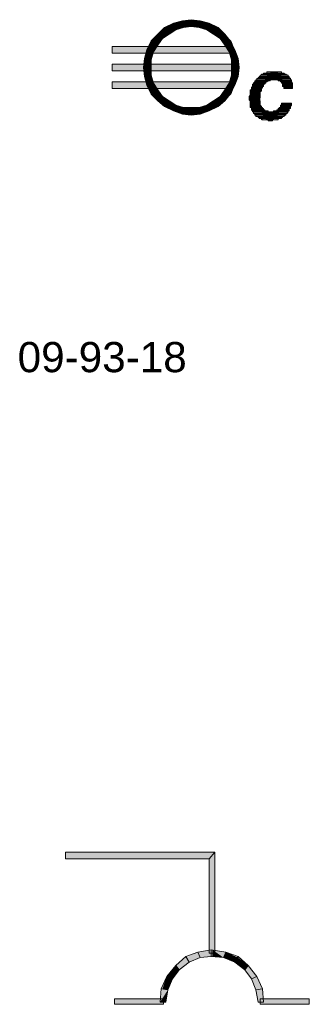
# Model space of a CAD drawing. Header units: millimetres. Extents: x 11 to 308, y -2333 to 36.
# Tile 74 of 85: x 275 to 297, y -951 to -876. Entities that reach past the tile are written whole.
import ezdxf

# ---------------------------------------------------------------- set-up
doc = ezdxf.new("R2010")
doc.units = ezdxf.units.MM
doc.layers.add('DGE_DATOS', color=7, linetype='Continuous', lineweight=0)
doc.layers.add('DGE_SIMBOLOS', color=7, linetype='Continuous', lineweight=0)
doc.styles.add('DGE_ARIAL', font='arial.ttf')

# ---------------------------------------------------------------- blocks, each defined once
blk = doc.blocks.new('DGE_09_93_18')
at = {"layer": 'DGE_SIMBOLOS', "true_color": 0x000000}
for points in [[(-2.469, 3.763), (-2.385, 3.255), (-3.147, 3.594), (-2.469, 3.763)], [(-1.792, 3.848), (-1.792, 3.34), (-2.469, 3.763), (-1.792, 3.848)], [(-1.792, 3.34), (-2.469, 3.763), (-2.385, 3.255), (-1.792, 3.34)], [(-1.115, 3.763), (-1.199, 3.255), (-1.792, 3.848), (-1.115, 3.763)], [(-1.199, 3.255), (-1.792, 3.848), (-1.792, 3.34), (-1.199, 3.255)], [(-0.607, 3.086), (-1.115, 3.763), (-1.199, 3.255), (-0.607, 3.086)], [(-0.437, 3.594), (-0.607, 3.086), (-1.115, 3.763), (-0.437, 3.594)], [(-3.824, 3.255), (-3.485, 2.747), (-4.332, 2.747), (-3.824, 3.255)], [(-3.147, 3.594), (-2.977, 3.086), (-3.824, 3.255), (-3.147, 3.594)], [(-2.977, 3.086), (-3.824, 3.255), (-3.485, 2.747), (-2.977, 3.086)], [(-2.385, 3.255), (-3.147, 3.594), (-2.977, 3.086), (-2.385, 3.255)], [(-0.099, 2.747), (-0.437, 3.594), (-0.607, 3.086), (-0.099, 2.747)], [(0.24, 3.255), (-0.099, 2.747), (-0.437, 3.594), (0.24, 3.255)], [(0.409, 2.409), (0.24, 3.255), (-0.099, 2.747), (0.409, 2.409)], [(0.748, 2.747), (0.409, 2.409), (0.24, 3.255), (0.748, 2.747)], [(-4.332, 2.747), (-3.993, 2.409), (-4.84, 2.239), (-4.332, 2.747)], [(-3.993, 2.409), (-4.84, 2.239), (-4.332, 1.901), (-3.993, 2.409)], [(-3.485, 2.747), (-4.332, 2.747), (-3.993, 2.409), (-3.485, 2.747)], [(0.748, 1.901), (0.748, 2.747), (0.409, 2.409), (0.748, 1.901)], [(1.256, 2.239), (0.748, 1.901), (0.748, 2.747), (1.256, 2.239)], [(1.256, 1.308), (1.256, 1.816), (-7.803, 1.308), (1.256, 1.308)], [(1.256, 1.816), (-7.803, 1.308), (-7.803, 1.816), (1.256, 1.816)], [(-5.179, 1.562), (-4.671, 1.393), (-5.348, 0.885), (-5.179, 1.562)], [(-4.84, 2.239), (-4.332, 1.901), (-5.179, 1.562), (-4.84, 2.239)], [(-4.332, 1.901), (-5.179, 1.562), (-4.671, 1.393), (-4.332, 1.901)], [(1.087, 1.393), (1.256, 2.239), (0.748, 1.901), (1.087, 1.393)], [(1.51, 1.562), (1.087, 1.393), (1.256, 2.239), (1.51, 1.562)], [(1.256, 0.8), (1.51, 1.562), (1.087, 1.393), (1.256, 0.8)], [(1.764, 0.885), (1.256, 0.8), (1.51, 1.562), (1.764, 0.885)], [(-5.348, 0.885), (-4.84, 0.8), (-5.433, 0.207), (-5.348, 0.885)], [(-4.84, 0.8), (-5.433, 0.207), (-4.84, 0.207), (-4.84, 0.8)], [(-4.671, 1.393), (-5.348, 0.885), (-4.84, 0.8), (-4.671, 1.393)], [(1.849, 0.207), (1.256, 0.207), (1.764, 0.885), (1.849, 0.207)], [(1.256, 0.207), (1.764, 0.885), (1.256, 0.8), (1.256, 0.207)], [(1.595, -0.047), (1.595, 0.461), (-7.803, -0.047), (1.595, -0.047)], [(1.595, 0.461), (-7.803, -0.047), (-7.803, 0.461), (1.595, 0.461)], [(-5.433, 0.207), (-4.84, 0.207), (-5.348, -0.47), (-5.433, 0.207)], [(-4.84, 0.207), (-5.348, -0.47), (-4.84, -0.385), (-4.84, 0.207)], [(1.764, -0.47), (1.256, -0.385), (1.849, 0.207), (1.764, -0.47)], [(1.256, -0.385), (1.849, 0.207), (1.256, 0.207), (1.256, -0.385)], [(-5.348, -0.47), (-4.84, -0.385), (-5.179, -1.147), (-5.348, -0.47)], [(-4.84, -0.385), (-5.179, -1.147), (-4.671, -0.978), (-4.84, -0.385)], [(1.087, -0.978), (1.764, -0.47), (1.256, -0.385), (1.087, -0.978)], [(1.51, -1.147), (1.087, -0.978), (1.764, -0.47), (1.51, -1.147)], [(3.119, -0.724), (3.119, -0.809), (4.219, -0.809), (3.119, -0.724)], [(4.219, -0.724), (3.119, -0.724), (4.219, -0.809), (4.219, -0.724)], [(3.203, -0.639), (3.203, -0.724), (5.743, -0.724), (3.203, -0.639)], [(5.743, -0.639), (3.203, -0.639), (5.743, -0.724), (5.743, -0.639)], [(5.659, -0.555), (3.288, -0.639), (5.743, -0.639), (5.659, -0.555)], [(3.288, -0.555), (3.288, -0.639), (5.659, -0.555), (3.288, -0.555)], [(3.373, -0.47), (3.373, -0.555), (5.659, -0.555), (3.373, -0.47)], [(3.373, -0.47), (5.659, -0.555), (3.373, -0.47)], [(5.574, -0.47), (3.373, -0.47), (5.659, -0.555), (5.574, -0.47)], [(5.574, -0.385), (3.457, -0.47), (5.574, -0.47), (5.574, -0.385)], [(3.457, -0.385), (3.457, -0.47), (5.574, -0.385), (3.457, -0.385)], [(5.405, -0.301), (3.627, -0.385), (5.489, -0.385), (5.405, -0.301)], [(3.627, -0.301), (3.627, -0.385), (5.405, -0.301), (3.627, -0.301)], [(5.235, -0.216), (3.711, -0.301), (5.32, -0.301), (5.235, -0.216)], [(3.796, -0.216), (3.711, -0.301), (5.235, -0.216), (3.796, -0.216)], [(5.066, -0.131), (3.965, -0.216), (5.066, -0.216), (5.066, -0.131)], [(3.965, -0.131), (3.965, -0.216), (5.066, -0.131), (3.965, -0.131)], [(4.812, -0.724), (4.897, -0.809), (5.828, -0.809), (4.812, -0.724)], [(4.812, -0.724), (5.828, -0.809), (4.812, -0.724)], [(5.828, -0.724), (4.812, -0.724), (5.828, -0.809), (5.828, -0.724)], [(1.256, -1.401), (1.256, -0.893), (-7.803, -1.401), (1.256, -1.401)], [(1.256, -0.893), (-7.803, -1.401), (-7.803, -0.893), (1.256, -0.893)], [(-5.179, -1.147), (-4.671, -0.978), (-4.84, -1.825), (-5.179, -1.147)], [(-4.671, -0.978), (-4.84, -1.825), (-4.332, -1.486), (-4.671, -0.978)], [(-4.84, -1.825), (-4.332, -1.486), (-4.332, -2.333), (-4.84, -1.825)], [(-4.332, -1.486), (-4.332, -2.333), (-3.993, -1.994), (-4.332, -1.486)], [(0.409, -1.994), (1.256, -1.825), (0.748, -1.486), (0.409, -1.994)], [(0.748, -1.486), (1.51, -1.147), (1.087, -0.978), (0.748, -1.486)], [(1.256, -1.825), (0.748, -1.486), (1.51, -1.147), (1.256, -1.825)], [(3.542, -1.486), (2.695, -1.571), (3.542, -1.571), (3.542, -1.486)], [(2.695, -1.486), (2.695, -1.571), (3.542, -1.486), (2.695, -1.486)], [(3.627, -1.232), (2.78, -1.317), (3.627, -1.317), (3.627, -1.232)], [(2.865, -1.232), (2.78, -1.317), (3.627, -1.232), (2.865, -1.232)], [(3.627, -1.317), (2.78, -1.401), (3.627, -1.401), (3.627, -1.317)], [(2.78, -1.317), (2.78, -1.401), (3.627, -1.317), (2.78, -1.317)], [(2.78, -1.401), (2.78, -1.486), (3.542, -1.486), (2.78, -1.401)], [(3.542, -1.401), (2.78, -1.401), (3.542, -1.486), (3.542, -1.401)], [(3.711, -1.063), (2.865, -1.147), (3.711, -1.147), (3.711, -1.063)], [(2.865, -1.063), (2.865, -1.147), (3.711, -1.063), (2.865, -1.063)], [(3.711, -1.147), (2.865, -1.232), (3.711, -1.232), (3.711, -1.147)], [(2.865, -1.147), (2.865, -1.232), (3.711, -1.147), (2.865, -1.147)], [(3.796, -0.978), (2.949, -1.063), (3.796, -1.063), (3.796, -0.978)], [(2.949, -0.978), (2.949, -1.063), (3.796, -0.978), (2.949, -0.978)], [(3.034, -0.809), (3.034, -0.893), (3.965, -0.893), (3.034, -0.809)], [(4.05, -0.809), (3.034, -0.809), (3.965, -0.893), (4.05, -0.809)], [(3.965, -0.893), (3.034, -0.978), (3.881, -0.978), (3.965, -0.893)], [(3.034, -0.893), (3.034, -0.978), (3.965, -0.893), (3.034, -0.893)], [(4.981, -0.809), (4.981, -0.893), (5.828, -0.893), (4.981, -0.809)], [(5.828, -0.809), (4.981, -0.809), (5.828, -0.893), (5.828, -0.809)], [(5.066, -0.893), (5.066, -0.978), (5.828, -0.978), (5.066, -0.893)], [(5.066, -0.893), (5.828, -0.978), (5.066, -0.893)], [(5.828, -0.893), (5.066, -0.893), (5.828, -0.978), (5.828, -0.893)], [(5.913, -0.978), (5.151, -1.063), (5.913, -1.063), (5.913, -0.978)], [(5.151, -0.978), (5.151, -1.063), (5.913, -0.978), (5.151, -0.978)], [(5.913, -1.063), (5.151, -1.147), (5.913, -1.147), (5.913, -1.063)], [(5.151, -1.063), (5.151, -1.147), (5.913, -1.063), (5.151, -1.063)], [(5.913, -1.147), (5.151, -1.232), (5.913, -1.232), (5.913, -1.147)], [(5.151, -1.147), (5.151, -1.232), (5.913, -1.147), (5.151, -1.147)], [(5.235, -1.232), (5.235, -1.317), (5.913, -1.317), (5.235, -1.232)], [(5.913, -1.232), (5.235, -1.232), (5.913, -1.317), (5.913, -1.232)], [(5.913, -1.317), (5.235, -1.401), (5.913, -1.401), (5.913, -1.317)], [(5.235, -1.317), (5.235, -1.401), (5.913, -1.317), (5.235, -1.317)], [(-4.332, -2.333), (-3.993, -1.994), (-3.824, -2.756), (-4.332, -2.333)], [(-3.993, -1.994), (-3.824, -2.756), (-3.485, -2.333), (-3.993, -1.994)], [(-0.099, -2.333), (0.748, -2.333), (0.409, -1.994), (-0.099, -2.333)], [(0.748, -2.333), (0.409, -1.994), (1.256, -1.825), (0.748, -2.333)], [(2.611, -1.994), (2.611, -2.079), (3.457, -2.079), (2.611, -1.994)], [(3.457, -1.994), (2.611, -1.994), (3.457, -2.079), (3.457, -1.994)], [(3.457, -2.079), (2.611, -2.163), (3.457, -2.163), (3.457, -2.079)], [(2.611, -2.079), (2.611, -2.163), (3.457, -2.079), (2.611, -2.079)], [(2.611, -2.163), (2.611, -2.248), (3.457, -2.248), (2.611, -2.163)], [(3.457, -2.163), (2.611, -2.163), (3.457, -2.248), (3.457, -2.163)], [(2.695, -1.571), (2.695, -1.655), (3.457, -1.655), (2.695, -1.571)], [(3.542, -1.571), (2.695, -1.571), (3.457, -1.655), (3.542, -1.571)], [(2.695, -1.655), (2.695, -1.74), (3.457, -1.74), (2.695, -1.655)], [(3.457, -1.655), (2.695, -1.655), (3.457, -1.74), (3.457, -1.655)], [(2.695, -1.74), (2.695, -1.825), (3.457, -1.825), (2.695, -1.74)], [(3.457, -1.74), (2.695, -1.74), (3.457, -1.825), (3.457, -1.74)], [(3.457, -1.825), (2.695, -1.909), (3.457, -1.909), (3.457, -1.825)], [(2.695, -1.825), (2.695, -1.909), (3.457, -1.825), (2.695, -1.825)], [(2.695, -1.909), (2.695, -1.994), (3.457, -1.994), (2.695, -1.909)], [(3.457, -1.909), (2.695, -1.909), (3.457, -1.994), (3.457, -1.909)], [(3.457, -2.248), (2.695, -2.333), (3.457, -2.333), (3.457, -2.248)], [(2.695, -2.248), (2.695, -2.333), (3.457, -2.248), (2.695, -2.248)], [(-3.824, -2.756), (-3.485, -2.333), (-3.147, -3.095), (-3.824, -2.756)], [(-3.485, -2.333), (-3.147, -3.095), (-2.977, -2.671), (-3.485, -2.333)], [(-3.147, -3.095), (-2.977, -2.671), (-2.469, -3.349), (-3.147, -3.095)], [(-2.977, -2.671), (-2.469, -3.349), (-2.385, -2.841), (-2.977, -2.671)], [(-2.469, -3.349), (-2.385, -2.841), (-1.792, -3.433), (-2.469, -3.349)], [(-2.385, -2.841), (-1.792, -3.433), (-1.792, -2.841), (-2.385, -2.841)], [(-1.792, -3.433), (-1.792, -2.841), (-1.115, -3.349), (-1.792, -3.433)], [(-1.792, -2.841), (-1.115, -3.349), (-1.199, -2.841), (-1.792, -2.841)], [(-1.199, -2.841), (-0.437, -3.095), (-0.607, -2.671), (-1.199, -2.841)], [(-1.115, -3.349), (-1.199, -2.841), (-0.437, -3.095), (-1.115, -3.349)], [(-0.607, -2.671), (0.24, -2.756), (-0.099, -2.333), (-0.607, -2.671)], [(-0.437, -3.095), (-0.607, -2.671), (0.24, -2.756), (-0.437, -3.095)], [(0.24, -2.756), (-0.099, -2.333), (0.748, -2.333), (0.24, -2.756)], [(2.695, -2.333), (2.695, -2.417), (3.457, -2.417), (2.695, -2.333)], [(3.457, -2.333), (2.695, -2.333), (3.457, -2.417), (3.457, -2.333)], [(3.457, -2.417), (2.695, -2.502), (3.457, -2.502), (3.457, -2.417)], [(2.695, -2.417), (2.695, -2.502), (3.457, -2.417), (2.695, -2.417)], [(2.695, -2.502), (2.695, -2.587), (3.457, -2.587), (2.695, -2.502)], [(3.457, -2.502), (2.695, -2.502), (3.457, -2.587), (3.457, -2.502)], [(2.695, -2.587), (2.695, -2.671), (3.457, -2.671), (2.695, -2.587)], [(3.457, -2.587), (2.695, -2.587), (3.457, -2.671), (3.457, -2.587)], [(2.695, -2.671), (2.695, -2.756), (3.542, -2.756), (2.695, -2.671)], [(3.457, -2.671), (2.695, -2.671), (3.542, -2.756), (3.457, -2.671)], [(3.542, -2.756), (2.695, -2.841), (3.542, -2.841), (3.542, -2.756)], [(2.695, -2.756), (2.695, -2.841), (3.542, -2.756), (2.695, -2.756)], [(3.627, -2.841), (2.78, -2.925), (3.627, -2.925), (3.627, -2.841)], [(2.78, -2.841), (2.78, -2.925), (3.627, -2.841), (2.78, -2.841)], [(2.78, -2.925), (2.78, -3.01), (3.711, -3.01), (2.78, -2.925)], [(3.627, -2.925), (2.78, -2.925), (3.711, -3.01), (3.627, -2.925)], [(4.812, -2.925), (4.812, -3.01), (5.659, -3.01), (4.812, -2.925)], [(5.659, -2.925), (4.812, -2.925), (5.659, -3.01), (5.659, -2.925)], [(5.743, -2.841), (4.897, -2.925), (5.743, -2.925), (5.743, -2.841)], [(4.897, -2.841), (4.897, -2.925), (5.743, -2.841), (4.897, -2.841)], [(4.981, -2.671), (4.981, -2.756), (5.743, -2.756), (4.981, -2.671)], [(5.066, -2.671), (4.981, -2.671), (5.743, -2.756), (5.066, -2.671)], [(4.981, -2.756), (4.981, -2.841), (5.743, -2.841), (4.981, -2.756)], [(5.743, -2.756), (4.981, -2.756), (5.743, -2.841), (5.743, -2.756)], [(5.066, -2.587), (5.828, -2.502), (5.066, -2.502), (5.066, -2.587)], [(5.828, -2.502), (5.066, -2.587), (5.828, -2.587), (5.828, -2.502)], [(5.066, -2.587), (5.066, -2.671), (5.828, -2.671), (5.066, -2.587)], [(5.828, -2.587), (5.066, -2.587), (5.828, -2.671), (5.828, -2.587)], [(5.828, -2.671), (5.066, -2.671), (5.743, -2.756), (5.828, -2.671)], [(2.78, -3.01), (2.865, -3.095), (3.796, -3.01), (2.78, -3.01)], [(3.796, -3.01), (2.865, -3.095), (3.796, -3.095), (3.796, -3.01)], [(3.796, -3.01), (2.865, -3.095), (3.796, -3.01)], [(2.865, -3.095), (2.865, -3.179), (4.05, -3.179), (2.865, -3.095)], [(3.965, -3.095), (2.865, -3.095), (4.05, -3.179), (3.965, -3.095)], [(2.949, -3.179), (2.949, -3.264), (5.489, -3.264), (2.949, -3.179)], [(5.574, -3.179), (2.949, -3.179), (5.489, -3.264), (5.574, -3.179)], [(2.949, -3.264), (3.034, -3.349), (5.489, -3.349), (2.949, -3.264)], [(5.489, -3.264), (2.949, -3.264), (5.489, -3.349), (5.489, -3.264)], [(5.405, -3.349), (3.034, -3.433), (5.405, -3.433), (5.405, -3.349)], [(3.034, -3.349), (3.034, -3.433), (5.405, -3.349), (3.034, -3.349)], [(5.32, -3.433), (3.119, -3.518), (5.235, -3.518), (5.32, -3.433)], [(3.119, -3.433), (3.119, -3.518), (5.32, -3.433), (3.119, -3.433)], [(3.288, -3.518), (3.288, -3.603), (5.151, -3.603), (3.288, -3.518)], [(5.151, -3.518), (3.288, -3.518), (5.151, -3.603), (5.151, -3.518)], [(3.373, -3.603), (3.457, -3.687), (5.066, -3.687), (3.373, -3.603)], [(5.066, -3.603), (3.373, -3.603), (5.066, -3.687), (5.066, -3.603)], [(4.812, -3.687), (3.542, -3.772), (4.812, -3.772), (4.812, -3.687)], [(3.542, -3.687), (3.542, -3.772), (4.812, -3.687), (3.542, -3.687)], [(4.473, -3.095), (4.473, -3.179), (5.574, -3.179), (4.473, -3.095)], [(4.473, -3.095), (5.574, -3.179), (4.473, -3.095)], [(4.558, -3.095), (4.473, -3.095), (5.574, -3.179), (4.558, -3.095)], [(5.574, -3.095), (4.558, -3.095), (5.574, -3.179), (5.574, -3.095)], [(4.727, -3.01), (4.727, -3.095), (5.659, -3.095), (4.727, -3.01)], [(4.727, -3.01), (5.659, -3.095), (4.727, -3.01)], [(5.659, -3.01), (4.727, -3.01), (5.659, -3.095), (5.659, -3.01)], [(4.389, -3.772), (4.05, -3.857), (4.389, -3.857), (4.389, -3.772)], [(4.05, -3.772), (4.05, -3.857), (4.389, -3.772), (4.05, -3.772)]]:
    blk.add_hatch(color=18, dxfattribs=at).paths.add_polyline_path(points, flags=0)
at = {"layer": 'DGE_SIMBOLOS', "color": 18, "lineweight": 9, "true_color": 0x000000}
for points in [[(-2.469, 3.763), (-3.147, 3.594), (-2.977, 3.086), (-2.385, 3.255), (-2.469, 3.763)], [(-1.792, 3.848), (-2.469, 3.763), (-2.385, 3.255), (-1.792, 3.34), (-1.792, 3.848)], [(-1.115, 3.763), (-1.792, 3.848), (-1.792, 3.34), (-1.199, 3.255), (-1.115, 3.763)], [(-0.437, 3.594), (-1.115, 3.763), (-1.199, 3.255), (-0.607, 3.086), (-0.437, 3.594)], [(-3.824, 3.255), (-4.332, 2.747), (-3.993, 2.409), (-3.485, 2.747), (-3.824, 3.255)], [(-3.147, 3.594), (-3.824, 3.255), (-3.485, 2.747), (-2.977, 3.086), (-3.147, 3.594)], [(0.24, 3.255), (-0.437, 3.594), (-0.607, 3.086), (-0.099, 2.747), (0.24, 3.255)], [(0.748, 2.747), (0.24, 3.255), (-0.099, 2.747), (0.409, 2.409), (0.748, 2.747)], [(-4.332, 2.747), (-4.84, 2.239), (-4.332, 1.901), (-3.993, 2.409), (-4.332, 2.747)], [(1.171, 2.239), (0.748, 2.747), (0.409, 2.409), (0.748, 1.901), (1.171, 2.239)], [(1.256, 1.308), (-7.803, 1.308), (-7.803, 1.816), (1.256, 1.816), (1.256, 1.308)], [(-5.179, 1.562), (-5.348, 0.885), (-4.84, 0.8), (-4.671, 1.393), (-5.179, 1.562)], [(-4.84, 2.239), (-5.179, 1.562), (-4.671, 1.393), (-4.332, 1.901), (-4.84, 2.239)], [(1.51, 1.562), (1.171, 2.239), (0.748, 1.901), (1.087, 1.393), (1.51, 1.562)], [(1.764, 0.885), (1.51, 1.562), (1.087, 1.393), (1.256, 0.8), (1.764, 0.885)], [(-5.348, 0.885), (-5.433, 0.207), (-4.84, 0.207), (-4.84, 0.8), (-5.348, 0.885)], [(1.849, 0.207), (1.764, 0.885), (1.256, 0.8), (1.256, 0.207), (1.849, 0.207)], [(1.595, -0.047), (-7.803, -0.047), (-7.803, 0.461), (1.595, 0.461), (1.595, -0.047)], [(-5.433, 0.207), (-5.348, -0.47), (-4.84, -0.385), (-4.84, 0.207), (-5.433, 0.207)], [(1.764, -0.47), (1.849, 0.207), (1.256, 0.207), (1.256, -0.385), (1.764, -0.47)], [(-5.348, -0.47), (-5.179, -1.147), (-4.671, -0.978), (-4.84, -0.385), (-5.348, -0.47)], [(1.51, -1.147), (1.764, -0.47), (1.256, -0.385), (1.087, -0.978), (1.51, -1.147)], [(4.219, -0.724), (3.119, -0.809), (4.135, -0.809), (4.219, -0.724)], [(3.119, -0.724), (3.119, -0.809), (4.219, -0.724), (3.119, -0.724)], [(4.219, -0.724), (3.119, -0.724), (4.219, -0.809), (4.219, -0.724)], [(3.203, -0.639), (3.203, -0.724), (5.743, -0.724), (3.203, -0.639)], [(5.743, -0.639), (3.203, -0.639), (5.743, -0.724), (5.743, -0.639)], [(5.659, -0.555), (3.288, -0.639), (5.743, -0.639), (5.659, -0.555)], [(3.288, -0.555), (3.288, -0.639), (5.659, -0.555), (3.288, -0.555)], [(5.659, -0.47), (3.373, -0.555), (5.659, -0.555), (5.659, -0.47)], [(3.373, -0.47), (3.373, -0.555), (5.659, -0.47), (3.373, -0.47)], [(3.373, -0.47), (5.659, -0.555), (3.373, -0.47)], [(5.574, -0.47), (3.373, -0.47), (5.659, -0.555), (5.574, -0.47)], [(5.574, -0.385), (3.457, -0.47), (5.574, -0.47), (5.574, -0.385)], [(3.457, -0.385), (3.457, -0.47), (5.574, -0.385), (3.457, -0.385)], [(3.542, -0.301), (3.542, -0.385), (5.489, -0.385), (3.542, -0.301)], [(5.405, -0.301), (3.542, -0.301), (5.489, -0.385), (5.405, -0.301)], [(3.627, -0.301), (3.627, -0.385), (5.405, -0.301), (3.627, -0.301)], [(3.711, -0.216), (3.711, -0.301), (5.32, -0.301), (3.711, -0.216)], [(5.235, -0.216), (3.711, -0.216), (5.32, -0.301), (5.235, -0.216)], [(3.796, -0.216), (3.711, -0.301), (5.235, -0.216), (3.796, -0.216)], [(3.965, -0.131), (3.965, -0.216), (5.066, -0.216), (3.965, -0.131)], [(5.066, -0.131), (3.965, -0.131), (5.066, -0.216), (5.066, -0.131)], [(3.965, -0.131), (3.965, -0.216), (5.066, -0.131), (3.965, -0.131)], [(4.812, -0.724), (4.812, -0.809), (5.828, -0.809), (4.812, -0.724)], [(4.812, -0.724), (5.828, -0.809), (4.812, -0.724)], [(5.828, -0.724), (4.812, -0.724), (5.828, -0.809), (5.828, -0.724)], [(1.256, -1.401), (-7.803, -1.401), (-7.803, -0.893), (1.256, -0.893), (1.256, -1.401)], [(-5.179, -1.147), (-4.84, -1.825), (-4.332, -1.486), (-4.671, -0.978), (-5.179, -1.147)], [(-4.84, -1.825), (-4.332, -2.333), (-3.993, -1.994), (-4.332, -1.486), (-4.84, -1.825)], [(0.748, -2.333), (1.171, -1.825), (0.748, -1.486), (0.409, -1.994), (0.748, -2.333)], [(1.171, -1.825), (1.51, -1.147), (1.087, -0.978), (0.748, -1.486), (1.171, -1.825)], [(3.542, -1.486), (2.695, -1.571), (3.542, -1.571), (3.542, -1.486)], [(2.695, -1.486), (2.695, -1.571), (3.542, -1.486), (2.695, -1.486)], [(3.627, -1.232), (2.78, -1.317), (3.627, -1.317), (3.627, -1.232)], [(2.865, -1.232), (2.78, -1.317), (3.627, -1.232), (2.865, -1.232)], [(3.627, -1.317), (2.78, -1.401), (3.542, -1.401), (3.627, -1.317)], [(2.78, -1.317), (2.78, -1.401), (3.627, -1.317), (2.78, -1.317)], [(2.78, -1.401), (2.78, -1.486), (3.542, -1.486), (2.78, -1.401)], [(3.542, -1.401), (2.78, -1.401), (3.542, -1.486), (3.542, -1.401)], [(3.711, -1.063), (2.865, -1.147), (3.711, -1.147), (3.711, -1.063)], [(2.865, -1.063), (2.865, -1.147), (3.711, -1.063), (2.865, -1.063)], [(3.711, -1.147), (2.865, -1.232), (3.711, -1.232), (3.711, -1.147)], [(2.865, -1.147), (2.865, -1.232), (3.711, -1.147), (2.865, -1.147)], [(3.881, -0.893), (2.949, -0.978), (3.881, -0.978), (3.881, -0.893)], [(3.881, -0.893), (2.949, -0.978), (3.881, -0.893)], [(3.034, -0.893), (2.949, -0.978), (3.881, -0.893), (3.034, -0.893)], [(3.796, -0.978), (2.949, -1.063), (3.796, -1.063), (3.796, -0.978)], [(2.949, -0.978), (2.949, -1.063), (3.796, -0.978), (2.949, -0.978)], [(3.034, -0.809), (3.034, -0.893), (3.965, -0.893), (3.034, -0.809)], [(4.05, -0.809), (3.034, -0.809), (3.965, -0.893), (4.05, -0.809)], [(4.981, -0.809), (4.981, -0.893), (5.828, -0.893), (4.981, -0.809)], [(5.828, -0.809), (4.981, -0.809), (5.828, -0.893), (5.828, -0.809)], [(5.828, -0.893), (5.066, -0.978), (5.913, -0.978), (5.828, -0.893)], [(5.066, -0.893), (5.066, -0.978), (5.828, -0.893), (5.066, -0.893)], [(5.066, -0.893), (5.828, -0.978), (5.066, -0.893)], [(5.828, -0.893), (5.066, -0.893), (5.828, -0.978), (5.828, -0.893)], [(5.151, -0.978), (5.151, -1.063), (5.913, -1.063), (5.151, -0.978)], [(5.913, -0.978), (5.151, -0.978), (5.913, -1.063), (5.913, -0.978)], [(5.151, -0.978), (5.151, -1.063), (5.913, -0.978), (5.151, -0.978)], [(5.913, -1.063), (5.151, -1.147), (5.913, -1.147), (5.913, -1.063)], [(5.151, -1.063), (5.151, -1.147), (5.913, -1.063), (5.151, -1.063)], [(5.913, -1.147), (5.151, -1.232), (5.913, -1.232), (5.913, -1.147)], [(5.151, -1.147), (5.151, -1.232), (5.913, -1.147), (5.151, -1.147)], [(5.235, -1.232), (5.235, -1.317), (5.913, -1.317), (5.235, -1.232)], [(5.913, -1.232), (5.235, -1.232), (5.913, -1.317), (5.913, -1.232)], [(5.913, -1.317), (5.235, -1.401), (5.913, -1.401), (5.913, -1.317)], [(5.235, -1.317), (5.235, -1.401), (5.913, -1.317), (5.235, -1.317)], [(-4.332, -2.333), (-3.824, -2.756), (-3.485, -2.333), (-3.993, -1.994), (-4.332, -2.333)], [(0.24, -2.756), (0.748, -2.333), (0.409, -1.994), (-0.099, -2.333), (0.24, -2.756)], [(2.695, -1.909), (2.611, -1.994), (3.457, -1.994), (2.695, -1.909)], [(2.611, -1.994), (2.611, -2.079), (3.457, -2.079), (2.611, -1.994)], [(3.457, -1.994), (2.611, -1.994), (3.457, -2.079), (3.457, -1.994)], [(3.457, -2.079), (2.611, -2.163), (3.373, -2.163), (3.457, -2.079)], [(2.611, -2.079), (2.611, -2.163), (3.457, -2.079), (2.611, -2.079)], [(2.611, -2.163), (2.611, -2.248), (3.373, -2.248), (2.611, -2.163)], [(3.373, -2.163), (2.611, -2.163), (3.373, -2.248), (3.373, -2.163)], [(2.611, -2.248), (2.695, -2.333), (3.373, -2.248), (2.611, -2.248)], [(3.457, -1.571), (2.695, -1.655), (3.457, -1.655), (3.457, -1.571)], [(2.695, -1.571), (2.695, -1.655), (3.457, -1.571), (2.695, -1.571)], [(3.542, -1.571), (2.695, -1.571), (3.457, -1.655), (3.542, -1.571)], [(2.695, -1.655), (2.695, -1.74), (3.457, -1.74), (2.695, -1.655)], [(3.457, -1.655), (2.695, -1.655), (3.457, -1.74), (3.457, -1.655)], [(2.695, -1.74), (2.695, -1.825), (3.457, -1.825), (2.695, -1.74)], [(3.457, -1.74), (2.695, -1.74), (3.457, -1.825), (3.457, -1.74)], [(2.695, -1.825), (2.695, -1.909), (3.457, -1.909), (2.695, -1.825)], [(3.457, -1.825), (2.695, -1.825), (3.457, -1.909), (3.457, -1.825)], [(2.695, -1.825), (2.695, -1.909), (3.457, -1.825), (2.695, -1.825)], [(3.457, -1.909), (2.695, -1.909), (3.457, -1.994), (3.457, -1.909)], [(3.373, -2.248), (2.695, -2.333), (3.373, -2.333), (3.373, -2.248)], [(-3.824, -2.756), (-3.147, -3.095), (-2.977, -2.671), (-3.485, -2.333), (-3.824, -2.756)], [(-3.147, -3.095), (-2.469, -3.349), (-2.385, -2.841), (-2.977, -2.671), (-3.147, -3.095)], [(-2.469, -3.349), (-1.792, -3.433), (-1.792, -2.841), (-2.385, -2.841), (-2.469, -3.349)], [(-1.792, -3.433), (-1.115, -3.349), (-1.199, -2.841), (-1.792, -2.841), (-1.792, -3.433)], [(-1.115, -3.349), (-0.437, -3.095), (-0.607, -2.671), (-1.199, -2.841), (-1.115, -3.349)], [(-0.437, -3.095), (0.24, -2.756), (-0.099, -2.333), (-0.607, -2.671), (-0.437, -3.095)], [(2.695, -2.333), (2.695, -2.417), (3.457, -2.417), (2.695, -2.333)], [(3.457, -2.333), (2.695, -2.333), (3.457, -2.417), (3.457, -2.333)], [(3.457, -2.417), (2.695, -2.502), (3.457, -2.502), (3.457, -2.417)], [(2.695, -2.417), (2.695, -2.502), (3.457, -2.417), (2.695, -2.417)], [(2.695, -2.502), (2.695, -2.587), (3.457, -2.587), (2.695, -2.502)], [(3.457, -2.502), (2.695, -2.502), (3.457, -2.587), (3.457, -2.502)], [(2.695, -2.587), (2.695, -2.671), (3.457, -2.671), (2.695, -2.587)], [(3.457, -2.587), (2.695, -2.587), (3.457, -2.671), (3.457, -2.587)], [(2.695, -2.671), (2.695, -2.756), (3.542, -2.756), (2.695, -2.671)], [(3.457, -2.671), (2.695, -2.671), (3.542, -2.756), (3.457, -2.671)], [(3.542, -2.756), (2.695, -2.841), (3.542, -2.841), (3.542, -2.756)], [(2.695, -2.756), (2.695, -2.841), (3.542, -2.756), (2.695, -2.756)], [(3.627, -2.841), (2.78, -2.925), (3.627, -2.925), (3.627, -2.841)], [(2.78, -2.841), (2.78, -2.925), (3.627, -2.841), (2.78, -2.841)], [(3.711, -2.925), (2.78, -3.01), (3.711, -3.01), (3.711, -2.925)], [(2.78, -2.925), (2.78, -3.01), (3.711, -2.925), (2.78, -2.925)], [(3.627, -2.925), (2.78, -2.925), (3.711, -3.01), (3.627, -2.925)], [(4.812, -2.925), (4.812, -3.01), (5.659, -3.01), (4.812, -2.925)], [(5.659, -2.925), (4.812, -2.925), (5.659, -3.01), (5.659, -2.925)], [(5.743, -2.841), (4.897, -2.925), (5.743, -2.925), (5.743, -2.841)], [(4.897, -2.841), (4.897, -2.925), (5.743, -2.841), (4.897, -2.841)], [(4.981, -2.671), (4.981, -2.756), (5.743, -2.756), (4.981, -2.671)], [(5.066, -2.671), (4.981, -2.671), (5.743, -2.756), (5.066, -2.671)], [(4.981, -2.756), (4.981, -2.841), (5.743, -2.841), (4.981, -2.756)], [(5.743, -2.756), (4.981, -2.756), (5.743, -2.841), (5.743, -2.756)], [(5.066, -2.587), (5.828, -2.502), (5.066, -2.502), (5.066, -2.587)], [(5.828, -2.502), (5.066, -2.587), (5.828, -2.587), (5.828, -2.502)], [(5.066, -2.587), (5.066, -2.671), (5.828, -2.671), (5.066, -2.587)], [(5.828, -2.587), (5.066, -2.587), (5.828, -2.671), (5.828, -2.587)], [(5.828, -2.671), (5.066, -2.671), (5.743, -2.756), (5.828, -2.671)], [(2.78, -3.01), (2.865, -3.095), (3.796, -3.01), (2.78, -3.01)], [(2.865, -3.01), (2.865, -3.095), (3.796, -3.095), (2.865, -3.01)], [(3.796, -3.01), (2.865, -3.01), (3.796, -3.095), (3.796, -3.01)], [(3.796, -3.01), (2.865, -3.095), (3.796, -3.01)], [(4.05, -3.095), (2.865, -3.179), (4.05, -3.179), (4.05, -3.095)], [(2.865, -3.095), (2.865, -3.179), (4.05, -3.095), (2.865, -3.095)], [(3.965, -3.095), (2.865, -3.095), (4.05, -3.179), (3.965, -3.095)], [(2.949, -3.179), (2.949, -3.264), (5.489, -3.264), (2.949, -3.179)], [(5.574, -3.179), (2.949, -3.179), (5.489, -3.264), (5.574, -3.179)], [(2.949, -3.264), (3.034, -3.349), (5.405, -3.349), (2.949, -3.264)], [(5.489, -3.264), (2.949, -3.264), (5.405, -3.349), (5.489, -3.264)], [(3.034, -3.349), (3.034, -3.433), (5.405, -3.433), (3.034, -3.349)], [(5.405, -3.349), (3.034, -3.349), (5.405, -3.433), (5.405, -3.349)], [(3.034, -3.349), (3.034, -3.433), (5.405, -3.349), (3.034, -3.349)], [(5.32, -3.433), (3.119, -3.518), (5.235, -3.518), (5.32, -3.433)], [(3.119, -3.433), (3.119, -3.518), (5.32, -3.433), (3.119, -3.433)], [(3.288, -3.518), (3.288, -3.603), (5.151, -3.603), (3.288, -3.518)], [(5.151, -3.518), (3.288, -3.518), (5.151, -3.603), (5.151, -3.518)], [(3.373, -3.603), (3.373, -3.687), (5.066, -3.687), (3.373, -3.603)], [(5.066, -3.603), (3.373, -3.603), (5.066, -3.687), (5.066, -3.603)], [(3.542, -3.687), (3.627, -3.772), (4.812, -3.772), (3.542, -3.687)], [(4.812, -3.687), (3.542, -3.687), (4.812, -3.772), (4.812, -3.687)], [(3.542, -3.687), (3.542, -3.772), (4.812, -3.687), (3.542, -3.687)], [(4.473, -3.095), (4.473, -3.179), (5.574, -3.179), (4.473, -3.095)], [(4.473, -3.095), (5.574, -3.179), (4.473, -3.095)], [(4.558, -3.095), (4.473, -3.095), (5.574, -3.179), (4.558, -3.095)], [(5.574, -3.095), (4.558, -3.095), (5.574, -3.179), (5.574, -3.095)], [(5.659, -3.01), (4.727, -3.095), (5.659, -3.095), (5.659, -3.01)], [(4.727, -3.01), (4.727, -3.095), (5.659, -3.01), (4.727, -3.01)], [(4.727, -3.01), (5.659, -3.095), (4.727, -3.01)], [(5.659, -3.01), (4.727, -3.01), (5.659, -3.095), (5.659, -3.01)], [(4.389, -3.772), (4.05, -3.857), (4.389, -3.857), (4.389, -3.772)], [(4.05, -3.772), (4.05, -3.857), (4.389, -3.772), (4.05, -3.772)]]:
    blk.add_lwpolyline(points, close=True, dxfattribs=at)
for points in [[(2.865, -1.232), (2.865, -1.063), (2.949, -1.063), (2.949, -0.978), (3.034, -0.893), (3.034, -0.809), (3.119, -0.809), (3.119, -0.724), (3.203, -0.724), (3.203, -0.639), (3.288, -0.639), (3.288, -0.555), (3.373, -0.555), (3.373, -0.47), (3.457, -0.47), (3.457, -0.385), (3.542, -0.385), (3.542, -0.301), (3.711, -0.301), (3.711, -0.216), (3.965, -0.216), (3.965, -0.131), (5.066, -0.131), (5.066, -0.216), (5.235, -0.216), (5.32, -0.301), (5.405, -0.301), (5.489, -0.385), (5.574, -0.385), (5.574, -0.47), (5.659, -0.47), (5.659, -0.555), (5.743, -0.639), (5.743, -0.724)], [(4.897, -0.809), (4.812, -0.809), (4.812, -0.724), (4.219, -0.724), (4.135, -0.809), (4.05, -0.809), (3.965, -0.893), (3.881, -0.893), (3.881, -0.978), (3.796, -0.978), (3.796, -1.063), (3.711, -1.063), (3.711, -1.232), (3.627, -1.232), (3.627, -1.317), (3.542, -1.401), (3.542, -1.571), (3.457, -1.571), (3.457, -2.079), (3.373, -2.163), (3.373, -2.333), (3.457, -2.333), (3.457, -2.671), (3.542, -2.756), (3.542, -2.841)], [(5.743, -0.724), (5.828, -0.724), (5.828, -0.893), (5.913, -0.978), (5.913, -1.317)], [(3.627, -3.772), (3.542, -3.687), (3.373, -3.687), (3.373, -3.603), (3.288, -3.603), (3.288, -3.518), (3.119, -3.518), (3.119, -3.433), (3.034, -3.433), (3.034, -3.349), (2.949, -3.264), (2.949, -3.179), (2.865, -3.179), (2.865, -3.01), (2.78, -3.01), (2.78, -2.841), (2.695, -2.841), (2.695, -2.333), (2.611, -2.248), (2.611, -1.994), (2.695, -1.909), (2.695, -1.486), (2.78, -1.486), (2.78, -1.317), (2.865, -1.232)], [(5.235, -1.401), (5.235, -1.232), (5.151, -1.232), (5.151, -0.978), (5.066, -0.978), (5.066, -0.893), (4.981, -0.893), (4.981, -0.809), (4.897, -0.809)], [(3.542, -2.841), (3.627, -2.841), (3.627, -2.925), (3.711, -2.925), (3.711, -3.01), (3.796, -3.01), (3.796, -3.095), (4.05, -3.095), (4.05, -3.179), (4.473, -3.179), (4.473, -3.095), (4.727, -3.095), (4.727, -3.01), (4.812, -3.01), (4.812, -2.925), (4.897, -2.925), (4.897, -2.841), (4.981, -2.841), (4.981, -2.671), (5.066, -2.671), (5.066, -2.587)], [(5.743, -2.756), (5.743, -2.925), (5.659, -2.925), (5.659, -3.095), (5.574, -3.095), (5.574, -3.179), (5.405, -3.349), (5.405, -3.433), (5.32, -3.433), (5.235, -3.518), (5.151, -3.518), (5.151, -3.603), (5.066, -3.603), (5.066, -3.687), (4.812, -3.687), (4.812, -3.772), (4.304, -3.772), (4.304, -3.857), (4.05, -3.857), (4.05, -3.772), (3.627, -3.772)]]:
    blk.add_lwpolyline(points, dxfattribs=at)
blk = doc.blocks.new('DGE_09_93_23')
at = {"layer": 'DGE_SIMBOLOS', "true_color": 0x000000}
for points in [[(-11.359, 5.456), (-11.359, 4.948), (-0.014, 5.456), (-11.359, 5.456)], [(-11.359, 4.948), (-0.014, 5.456), (-0.437, 4.948), (-11.359, 4.948)], [(-0.014, 5.456), (-0.437, 4.948), (-0.014, -2.248), (-0.014, 5.456)], [(-0.437, 4.948), (-0.014, -2.248), (-0.437, -2.248), (-0.437, 4.948)], [(-1.284, -2.163), (-1.115, -2.587), (-2.215, -2.587), (-1.284, -2.163)], [(-0.183, -1.994), (-0.183, -2.502), (-1.284, -2.163), (-0.183, -1.994)], [(-0.183, -2.502), (-1.284, -2.163), (-1.115, -2.587), (-0.183, -2.502)], [(0.833, -2.163), (0.663, -2.587), (-0.183, -1.994), (0.833, -2.163)], [(0.663, -2.587), (-0.183, -1.994), (-0.183, -2.502), (0.663, -2.587)], [(1.51, -2.925), (0.833, -2.163), (0.663, -2.587), (1.51, -2.925)], [(1.764, -2.587), (1.51, -2.925), (0.833, -2.163), (1.764, -2.587)], [(-2.215, -2.587), (-1.961, -2.925), (-2.977, -3.179), (-2.215, -2.587)], [(-1.961, -2.925), (-2.977, -3.179), (-2.723, -3.518), (-1.961, -2.925)], [(-1.115, -2.587), (-2.215, -2.587), (-1.961, -2.925), (-1.115, -2.587)], [(2.272, -3.518), (1.764, -2.587), (1.51, -2.925), (2.272, -3.518)], [(2.526, -3.179), (2.272, -3.518), (1.764, -2.587), (2.526, -3.179)], [(-2.977, -3.179), (-2.723, -3.518), (-3.655, -4.026), (-2.977, -3.179)], [(-2.723, -3.518), (-3.655, -4.026), (-3.231, -4.195), (-2.723, -3.518)], [(2.78, -4.195), (2.526, -3.179), (2.272, -3.518), (2.78, -4.195)], [(3.203, -4.026), (2.78, -4.195), (2.526, -3.179), (3.203, -4.026)], [(-3.655, -4.026), (-3.231, -4.195), (-3.993, -4.957), (-3.655, -4.026)], [(-3.231, -4.195), (-3.993, -4.957), (-3.57, -5.042), (-3.231, -4.195)], [(3.119, -5.042), (3.203, -4.026), (2.78, -4.195), (3.119, -5.042)], [(3.627, -4.957), (3.119, -5.042), (3.203, -4.026), (3.627, -4.957)], [(-3.993, -4.957), (-3.57, -5.042), (-4.163, -5.973), (-3.993, -4.957)], [(-3.57, -5.042), (-4.163, -5.973), (-3.739, -5.973), (-3.57, -5.042)], [(3.288, -5.973), (3.627, -4.957), (3.119, -5.042), (3.288, -5.973)], [(3.711, -5.973), (3.288, -5.973), (3.627, -4.957), (3.711, -5.973)], [(-7.634, -5.719), (-7.634, -6.143), (-3.909, -5.719), (-7.634, -5.719)], [(-7.634, -6.143), (-3.909, -5.719), (-3.909, -6.143), (-7.634, -6.143)], [(3.457, -5.719), (3.457, -6.143), (7.183, -5.719), (3.457, -5.719)], [(3.457, -6.143), (7.183, -5.719), (7.183, -6.143), (3.457, -6.143)]]:
    blk.add_hatch(color=18, dxfattribs=at).paths.add_polyline_path(points, flags=0)
at = {"layer": 'DGE_SIMBOLOS', "color": 18, "lineweight": 9, "true_color": 0x000000}
for points in [[(-11.359, 5.456), (-0.014, 5.456), (-0.437, 4.948), (-11.359, 4.948), (-11.359, 5.456)], [(-0.014, 5.456), (-0.014, -2.248), (-0.437, -2.248), (-0.437, 4.948), (-0.014, 5.456)], [(-1.284, -2.163), (-2.215, -2.502), (-1.961, -2.925), (-1.115, -2.587), (-1.284, -2.163)], [(-0.268, -1.994), (-1.284, -2.163), (-1.115, -2.587), (-0.268, -2.502), (-0.268, -1.994)], [(0.833, -2.163), (-0.268, -1.994), (-0.268, -2.502), (0.663, -2.587), (0.833, -2.163)], [(1.764, -2.502), (0.833, -2.163), (0.663, -2.587), (1.51, -2.925), (1.764, -2.502)], [(-2.215, -2.502), (-2.977, -3.179), (-2.723, -3.518), (-1.961, -2.925), (-2.215, -2.502)], [(2.526, -3.179), (1.764, -2.502), (1.51, -2.925), (2.272, -3.518), (2.526, -3.179)], [(-2.977, -3.179), (-3.655, -4.026), (-3.231, -4.195), (-2.723, -3.518), (-2.977, -3.179)], [(3.203, -4.026), (2.526, -3.179), (2.272, -3.518), (2.78, -4.195), (3.203, -4.026)], [(-3.655, -4.026), (-4.078, -4.957), (-3.57, -5.042), (-3.231, -4.195), (-3.655, -4.026)], [(3.627, -4.957), (3.203, -4.026), (2.78, -4.195), (3.119, -5.042), (3.627, -4.957)], [(-4.078, -4.957), (-4.163, -5.973), (-3.739, -5.973), (-3.57, -5.042), (-4.078, -4.957)], [(3.711, -5.973), (3.627, -4.957), (3.119, -5.042), (3.288, -5.973), (3.711, -5.973)], [(-7.634, -5.719), (-3.909, -5.719), (-3.909, -6.143), (-7.634, -6.143), (-7.634, -5.719)], [(3.457, -5.719), (7.183, -5.719), (7.183, -6.143), (3.457, -6.143), (3.457, -5.719)]]:
    blk.add_lwpolyline(points, close=True, dxfattribs=at)

msp = doc.modelspace()

# ---------------------------------------------------------------- block references
for name, p in [('DGE_09_93_18', (290, -880)), ('DGE_09_93_23', (290, -945))]:
    msp.add_blockref(name, p)

# ---------------------------------------------------------------- texts
at = {"layer": 'DGE_DATOS', "style": 'DGE_ARIAL'}
msp.add_text('09-93-18', height=2.3, dxfattribs=at).set_placement((275, -903))

doc.saveas('drawing.dxf')
